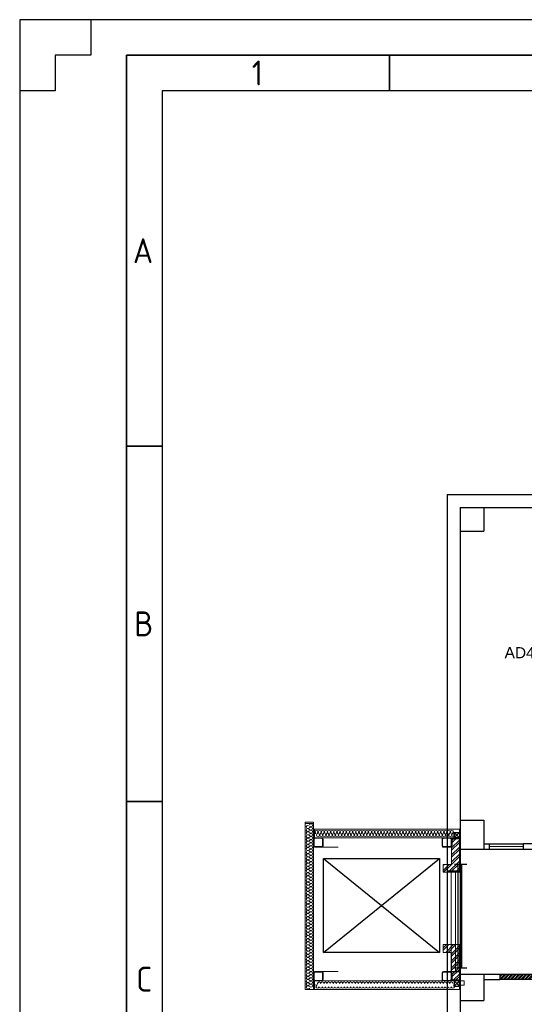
# Model space of a CAD drawing. Header units: millimetres. Extents: x -197461 to 862495, y -970068 to 63888.
# Tile 129 of 253: x -137994 to -128371, y -268523 to -249727. Entities that reach past the tile are written whole.
import ezdxf

# ---------------------------------------------------------------- set-up
doc = ezdxf.new("R2010")
doc.units = ezdxf.units.MM
doc.layers.get('0').update_dxf_attribs({"linetype": 'CONTINUOUS'})
doc.layers.add('1_ESOSAS_SIENAS', color=7, linetype='CONTINUOUS', lineweight=30)
doc.layers.add('1_PROJ_SIENAS', color=6, linetype='CONTINUOUS', lineweight=25)
doc.layers.add('PDF_-AR- Aizmurejumi', color=7, linetype='CONTINUOUS', true_color=0x0505ff)
for name, color, linetype in [('PDF_-AR- Sienas', 7, 'CONTINUOUS'), ('PDF_Asis', 7, 'CONTINUOUS'), ('PDF_Dzelzsb_2', 7, 'CONTINUOUS'), ('PDF_Hatch', 7, 'CONTINUOUS'), ('PDF_Izmeri', 7, 'CONTINUOUS'), ('PDF_Koks_1', 7, 'CONTINUOUS'), ('Rasējuma lapa', 7, 'CONTINUOUS'), ('UAS', 240, 'CONTINUOUS')]:
    doc.layers.add(name, color=color, linetype=linetype)
doc.styles.add('ARIAL', font='arialbd.ttf')
doc.styles.add('ISO', font='iso')
doc.linetypes.add('BATTING', pattern='A,0.00254,-2.54,[134,ltypeshp.shx,S=2.54,R=0,X=-2.54,Y=0],-5.08,[134,ltypeshp.shx,S=2.54,R=180,X=2.54,Y=0],-2.54', length=10.16254)

# ---------------------------------------------------------------- blocks, each defined once
blk = doc.blocks.new('A2_L')
at = {"layer": 'Rasējuma lapa'}
for p, q in [((0, 420), (-594, 420)), ((-594, 420), (-594, 0)), ((-584, 420), (-584, 415)), ((-584, 415), (-589, 415)), ((-589, 415), (-589, 410)), ((-589, 410), (-594, 410))]:
    blk.add_line(p, q, dxfattribs=at)
at = {"layer": 'Rasējuma lapa', "lineweight": 35}
for p, q in [((-5, 415), (-579, 415)), ((-579, 415), (-579, 5)), ((-542, 410), (-542, 415)), ((-574, 360), (-579, 360)), ((-574, 310), (-579, 310))]:
    blk.add_line(p, q, dxfattribs=at)
at = {"layer": 'Rasējuma lapa', "lineweight": 30}
for p, q in [((-10, 410), (-574, 410)), ((-574, 410), (-574, 10))]:
    blk.add_line(p, q, dxfattribs=at)
at = {"layer": 'Rasējuma lapa', "style": 'ISO'}
for s, p in [('1', (-561.38, 410.75)), ('A', (-578.08, 385.75)), ('B', (-577.9, 333.25)), ('C', (-577.64, 283.25))]:
    blk.add_text(s, height=3.5, dxfattribs=at).set_placement(p)
blk = doc.blocks.new('*U1293')
at = {"layer": 'Rasējuma lapa'}
blk.add_blockref('A2_L', (0, 0), dxfattribs=at)

msp = doc.modelspace()

# ---------------------------------------------------------------- hatches: boundary and pattern name
at = {"layer": '1_ESOSAS_SIENAS', "linetype": 'ByBlock', "lineweight": 0, "true_color": 0x000000}
h = msp.add_hatch(dxfattribs=at)
h.set_pattern_fill('ANSI32', color=18, scale=5, style=0)
h.set_pattern_definition([(45, (-172993.38, -243973.6), (-33.67596, 33.67596), []), (45, (-172970.93, -243973.6), (-33.67596, 33.67596), [])])
h.paths.add_polyline_path([(-127936.46211, -268048.67076), (-127936.46211, -267949.87076), (-128836.04211, -267949.87076), (-128836.04211, -268048.67076)])

# ---------------------------------------------------------------- linework, layer by layer
at = {"color": 18, "true_color": 0x000000}
for p, q in [((-132200.41126, -265742.17608), (-129990.41126, -267532.17608)), ((-132200.41126, -267532.17608), (-129990.41126, -265742.17608)), ((-129704.14311, -265847.3528), (-129466.93691, -265847.3528)), ((-129631.94992, -267827.5089), (-129631.94992, -265847.3528)), ((-129559.75673, -267827.5089), (-129559.75673, -265847.3528)), ((-129704.14311, -267827.5089), (-129466.93691, -267827.5089))]:
    msp.add_line(p, q, dxfattribs=at)
for points in [[(-128392.93541, -265455.07863), (-70836.19604, -265455.07863)], [(-128392.93541, -265557.89714), (-70836.19604, -265557.89714)]]:
    msp.add_lwpolyline(points, dxfattribs=at)
msp.add_lwpolyline([(-132200.41126, -265742.17608), (-129990.41126, -265742.17608), (-129990.41126, -267532.17608), (-132200.41126, -267532.17608)], close=True, dxfattribs=at)
at = {"layer": '1_ESOSAS_SIENAS', "color": 0}
for p, q in [((-129844.89211, -258791.67076), (-129844.89211, -274673.72076)), ((-129844.89211, -258791.67076), (-63173.46211, -258791.67076)), ((-129594.50211, -259038.67076), (-94856.46211, -259038.67076)), ((-129594.50211, -259038.67076), (-129594.50211, -266154.17076)), ((-129142.92211, -259038.67076), (-129142.92211, -259490.27076)), ((-129142.92211, -259038.67076), (-129142.92211, -259490.27076)), ((-129142.92211, -259038.67076), (-129142.92211, -259490.27076)), ((-129594.50211, -259490.27076), (-129142.92211, -259490.27076)), ((-129594.50211, -259490.27076), (-129142.92211, -259490.27076)), ((-129594.50211, -265007.57076), (-129142.92211, -265007.57076)), ((-129142.92211, -265007.57076), (-129142.92211, -265557.97076)), ((-129142.92211, -265007.57076), (-129142.92211, -265557.97076)), ((-129594.50211, -265557.97076), (-129044.11211, -265557.97076)), ((-129142.92211, -265459.17076), (-129044.11211, -265459.17076)), ((-129044.11211, -265459.17076), (-129044.11211, -265557.97076)), ((-129844.89211, -265977.77076), (-129594.50211, -265977.77076)), ((-129594.50211, -265998.97076), (-129594.50211, -268927.07076)), ((-129844.89211, -267896.97076), (-129594.50211, -267896.97076)), ((-129594.50211, -267946.27076), (-128836.04211, -267946.27076)), ((-129142.92211, -267946.27076), (-129142.92211, -268447.17076)), ((-129142.92211, -268048.67076), (-128836.04211, -268048.67076)), ((-129594.50211, -268447.17076), (-129142.92211, -268447.17076))]:
    msp.add_line(p, q, dxfattribs=at)
at = {"layer": '1_ESOSAS_SIENAS', "color": 0, "lineweight": 5}
for p, q in [((-129763.72211, -265977.77076), (-129763.72211, -267896.97076)), ((-129682.69211, -265977.77076), (-129682.69211, -267896.97076))]:
    msp.add_line(p, q, dxfattribs=at)
at = {"layer": '1_PROJ_SIENAS', "color": 18, "linetype": 'ByBlock', "true_color": 0x000000}
for p, q in [((-129044.11211, -265459.17076), (-128392.92211, -265459.17076)), ((-129044.11211, -265557.97076), (-128392.92211, -265557.97076)), ((-128392.92211, -265459.17076), (-128392.92211, -265557.97076)), ((-128836.06211, -267946.27076), (-127936.46211, -267946.27076)), ((-127936.46211, -268048.67076), (-128836.06211, -268048.67076))]:
    msp.add_line(p, q, dxfattribs=at)
at = {"layer": '1_PROJ_SIENAS', "linetype": 'ByBlock'}
for p, q in [((-129044.11211, -265459.17076), (-129044.11211, -265557.97076)), ((-128836.04211, -267946.27076), (-128836.04211, -268048.67076))]:
    msp.add_line(p, q, dxfattribs=at)
at = {"layer": '1_PROJ_SIENAS', "color": 8, "linetype": 'BATTING', "lineweight": 0, "ltscale": 3}
msp.add_line((-129044.11211, -265508.57076), (-128392.92211, -265508.57076), dxfattribs=at)
at = {"layer": 'PDF_-AR- Aizmurejumi', "color": 7, "lineweight": 5}
for points in [[(-129608.76014, -265341.77588), (-129599.8699, -265341.77588), (-129599.8699, -265181.7517), (-129608.76014, -265181.7517)], [(-132369.81231, -268077.42739), (-132369.81231, -268237.45158), (-129608.76014, -268237.45158), (-129608.76014, -268077.42739)], [(-129608.76014, -268237.45158), (-129599.8699, -268237.45158), (-129599.8699, -268077.42739), (-129608.76014, -268077.42739)], [(-129599.8699, -268077.42739), (-129599.8699, -268157.43949), (-129519.85781, -268157.43949), (-129519.85781, -268077.42739)]]:
    msp.add_lwpolyline(points, close=True, dxfattribs=at)
for points in [[(-132388.86281, -265377.33681), (-132378.70254, -265387.49708)], [(-132387.59278, -265357.01628), (-132378.70254, -265364.63648)], [(-132376.16248, -265345.58598), (-132368.54228, -265353.20618)], [(-132357.11198, -265341.77588), (-132346.95171, -265351.93615)], [(-132334.25138, -265341.77588), (-132324.09112, -265351.93615)], [(-132312.66082, -265341.77588), (-132302.50055, -265351.93615)], [(-132289.80022, -265341.77588), (-132279.63996, -265351.93615)], [(-132266.93962, -265341.77588), (-132256.77936, -265351.93615)], [(-132245.34906, -265341.77588), (-132235.18879, -265351.93615)], [(-132218.67836, -265368.44658), (-132209.78813, -265377.33681)], [(-129938.96877, -265379.87688), (-129928.8085, -265390.03714)], [(-129937.69873, -265359.55635), (-129928.8085, -265368.44658)], [(-129927.53847, -265346.85601), (-129921.1883, -265353.20618)], [(-129909.758, -265341.77588), (-129899.59774, -265351.93615)], [(-129886.89741, -265341.77588), (-129878.00717, -265351.93615)], [(-129865.30684, -265341.77588), (-129855.14658, -265351.93615)], [(-129842.44624, -265341.77588), (-129832.28598, -265351.93615)], [(-129819.58565, -265341.77588), (-129810.69541, -265351.93615)], [(-129797.99508, -265341.77588), (-129787.83482, -265351.93615)], [(-129772.59442, -265345.58598), (-129762.43415, -265355.74625)], [(-129768.78432, -265370.98665), (-129758.62405, -265381.14691)], [(-129758.62405, -265360.82638), (-129740.84359, -265341.77588)], [(-129758.62405, -265382.41694), (-129749.73382, -265372.25668)], [(-129728.14326, -265351.93615), (-129719.25302, -265341.77588)], [(-129706.55269, -265351.93615), (-129696.39243, -265341.77588)], [(-129683.69209, -265351.93615), (-129673.53183, -265341.77588)], [(-129660.8315, -265351.93615), (-129651.94126, -265341.77588)], [(-129639.24093, -265351.93615), (-129629.08067, -265341.77588)], [(-129616.38033, -265351.93615), (-129608.76014, -265345.58598)], [(-132388.86281, -265400.19741), (-132378.70254, -265410.35767)], [(-132388.86281, -265421.78797), (-132378.70254, -265431.94824)], [(-132388.86281, -265444.64857), (-132378.70254, -265454.80884)], [(-132388.86281, -265467.50917), (-132378.70254, -265477.66943)], [(-132388.86281, -265489.09973), (-132378.70254, -265500.53003)], [(-132367.27225, -265511.96033), (-132357.11198, -265522.1206)], [(-132344.41165, -265511.96033), (-132334.25138, -265522.1206)], [(-132321.55105, -265511.96033), (-132311.39079, -265522.1206)], [(-132298.69045, -265511.96033), (-132289.80022, -265522.1206)], [(-132277.09989, -265511.96033), (-132266.93962, -265522.1206)], [(-132254.23929, -265511.96033), (-132244.07903, -265522.1206)], [(-132232.64873, -265511.96033), (-132223.75849, -265519.58053)], [(-132219.94839, -265501.80007), (-132212.3282, -265509.42026)], [(-132218.67836, -265390.03714), (-132209.78813, -265400.19741)], [(-132218.67836, -265412.89774), (-132209.78813, -265423.05801)], [(-132218.67836, -265435.75834), (-132209.78813, -265444.64857)], [(-132218.67836, -265457.3489), (-132209.78813, -265467.50917)], [(-132218.67836, -265480.2095), (-132209.78813, -265490.36977)], [(-129938.96877, -265402.73748), (-129928.8085, -265412.89774)], [(-129938.96877, -265425.59807), (-129928.8085, -265435.75834)], [(-129938.96877, -265447.18864), (-129928.8085, -265457.3489)], [(-129938.96877, -265470.04924), (-129928.8085, -265480.2095)], [(-129938.96877, -265492.90983), (-129927.53847, -265504.34013)], [(-129921.1883, -265510.6903), (-129909.758, -265522.1206)], [(-129897.05767, -265511.96033), (-129886.89741, -265522.1206)], [(-129874.19707, -265511.96033), (-129864.03681, -265522.1206)], [(-129852.60651, -265511.96033), (-129842.44624, -265522.1206)], [(-129829.74591, -265511.96033), (-129819.58565, -265522.1206)], [(-129806.88531, -265511.96033), (-129796.72505, -265522.1206)], [(-129785.29475, -265511.96033), (-129776.40452, -265520.85056)], [(-129771.32439, -265504.34013), (-129763.70419, -265510.6903)], [(-129768.78432, -265392.57721), (-129758.62405, -265402.73748)], [(-129768.78432, -265415.43781), (-129758.62405, -265425.59807)], [(-129768.78432, -265438.29841), (-129758.62405, -265448.45867)], [(-129768.78432, -265461.159), (-129758.62405, -265470.04924)], [(-129768.78432, -265482.74957), (-129758.62405, -265492.90983)], [(-129758.62405, -265405.27754), (-129749.73382, -265395.11728)], [(-129758.62405, -265428.13814), (-129749.73382, -265417.97787)], [(-129758.62405, -265449.7287), (-129749.73382, -265439.56844)], [(-129758.62405, -265472.5893), (-129749.73382, -265462.42904)], [(-129756.08399, -265491.6398), (-129749.73382, -265485.28963)], [(-132388.86281, -267914.86315), (-132378.70254, -267923.75338)], [(-132388.86281, -267936.45371), (-132378.70254, -267946.61398)], [(-132388.86281, -267959.31431), (-132378.70254, -267969.47457)], [(-132388.86281, -267982.1749), (-132378.70254, -267992.33517)], [(-132388.86281, -268003.76547), (-132378.70254, -268013.92573)], [(-132378.70254, -267902.16281), (-132372.35238, -267909.78301)], [(-132360.92208, -267897.08268), (-132352.03185, -267907.24295)], [(-132339.33152, -267897.08268), (-132329.17125, -267907.24295)], [(-132316.47092, -267897.08268), (-132306.31065, -267907.24295)], [(-132293.61032, -267897.08268), (-132284.72009, -267907.24295)], [(-132272.01976, -267897.08268), (-132261.85949, -267907.24295)], [(-132249.15916, -267897.08268), (-132238.99889, -267907.24295)], [(-132225.02853, -267899.62275), (-132211.05816, -267913.59311)], [(-132218.67836, -267927.56348), (-132209.78813, -267937.72374)], [(-132218.67836, -267949.15404), (-132209.78813, -267959.31431)], [(-132218.67836, -267972.01464), (-132209.78813, -267982.1749)], [(-132218.67836, -267994.87524), (-132209.78813, -268005.0355)], [(-132218.67836, -268016.4658), (-132209.78813, -268026.62607)], [(-129938.96877, -267917.40321), (-129928.8085, -267927.56348)], [(-129938.96877, -267940.26381), (-129928.8085, -267949.15404)], [(-129938.96877, -267961.85437), (-129928.8085, -267972.01464)], [(-129938.96877, -267984.71497), (-129928.8085, -267994.87524)], [(-129938.96877, -268007.57557), (-129928.8085, -268016.4658)], [(-129930.07854, -267903.43285), (-129923.72837, -267911.05305)], [(-129914.83814, -267897.08268), (-129904.67787, -267907.24295)], [(-129891.97754, -267897.08268), (-129881.81727, -267907.24295)], [(-129869.11694, -267897.08268), (-129858.95668, -267907.24295)], [(-129847.52638, -267897.08268), (-129837.36611, -267907.24295)], [(-129824.66578, -267897.08268), (-129814.50551, -267907.24295)], [(-129801.80518, -267897.08268), (-129791.64492, -267907.24295)], [(-129778.94458, -267898.35271), (-129759.89409, -267917.40321)], [(-129768.78432, -267930.10354), (-129758.62405, -267940.26381)], [(-129768.78432, -267952.96414), (-129758.62405, -267963.12441)], [(-129768.78432, -267974.55471), (-129758.62405, -267984.71497)], [(-129768.78432, -267997.4153), (-129758.62405, -268007.57557)], [(-129758.62405, -267937.72374), (-129751.00385, -267930.10354)], [(-129758.62405, -267960.58434), (-129749.73382, -267950.42407)], [(-129758.62405, -267982.1749), (-129749.73382, -267973.28467)], [(-129758.62405, -268005.0355), (-129749.73382, -267994.87524)], [(-129758.62405, -268027.8961), (-129749.73382, -268017.73583)], [(-132388.86281, -268026.62607), (-132378.70254, -268036.78633)], [(-132388.86281, -268049.48666), (-132360.92208, -268077.42739)], [(-132348.22175, -268067.26713), (-132338.06148, -268077.42739)], [(-132326.63118, -268067.26713), (-132316.47092, -268077.42739)], [(-132303.77059, -268067.26713), (-132293.61032, -268077.42739)], [(-132280.90999, -268067.26713), (-132270.74972, -268077.42739)], [(-132259.31942, -268067.26713), (-132249.15916, -268077.42739)], [(-132236.45883, -268067.26713), (-132227.56859, -268076.15736)], [(-132221.21843, -268059.64693), (-132213.59823, -268067.26713)], [(-132218.67836, -268039.3264), (-132209.78813, -268049.48666)], [(-129938.96877, -268029.16613), (-129928.8085, -268039.3264)], [(-129938.96877, -268052.02673), (-129913.5681, -268077.42739)], [(-129900.86777, -268067.26713), (-129891.97754, -268077.42739)], [(-129879.27721, -268067.26713), (-129869.11694, -268077.42739)], [(-129856.41661, -268067.26713), (-129846.25634, -268077.42739)], [(-129833.55601, -268067.26713), (-129824.66578, -268077.42739)], [(-129811.96545, -268067.26713), (-129801.80518, -268077.42739)], [(-129789.10485, -268067.26713), (-129780.21462, -268077.42739)], [(-129772.59442, -268062.187), (-129764.97422, -268068.53716)], [(-129768.78432, -268020.2759), (-129758.62405, -268030.43617)], [(-129768.78432, -268041.86647), (-129758.62405, -268052.02673)], [(-129758.62405, -268049.48666), (-129749.73382, -268040.59643)], [(-129758.62405, -268072.34726), (-129747.19375, -268059.64693)], [(-129742.11362, -268077.42739), (-129731.95336, -268067.26713)], [(-129719.25302, -268077.42739), (-129709.09276, -268067.26713)], [(-129696.39243, -268077.42739), (-129686.23216, -268067.26713)], [(-129674.80186, -268077.42739), (-129664.6416, -268067.26713)], [(-129651.94126, -268077.42739), (-129641.781, -268067.26713)], [(-129629.08067, -268077.42739), (-129618.9204, -268067.26713)]]:
    msp.add_lwpolyline(points, dxfattribs=at)
at = {"layer": 'PDF_-AR- Sienas', "color": 7, "lineweight": 5}
for points in [[(-129608.76014, -265362.09641), (-129608.76014, -266002.19315), (-129918.64824, -266002.19315), (-129918.64824, -265852.32923), (-129758.62405, -265852.32923), (-129758.62405, -265362.09641)], [(-129608.76014, -268057.10686), (-129608.76014, -267382.71923), (-129918.64824, -267382.71923), (-129918.64824, -267532.58315), (-129758.62405, -267532.58315), (-129758.62405, -268057.10686)]]:
    msp.add_lwpolyline(points, close=True, dxfattribs=at)
at = {"layer": 'PDF_Asis', "color": 7, "lineweight": 5}
for points in [[(-131918.95053, -265522.1206), (-132236.45883, -265522.1206)], [(-131918.95053, -267897.08268), (-132236.45883, -267897.08268)]]:
    msp.add_lwpolyline(points, dxfattribs=at)
at = {"layer": 'PDF_Dzelzsb_2', "color": 7, "lineweight": 0}
for points in [[(-132388.86281, -265496.71993), (-132387.59278, -265506.8802), (-132382.51264, -265514.5004), (-132373.62241, -265520.85056), (-132364.73218, -265522.1206), (-132233.91876, -265522.1206), (-132225.02853, -265520.85056), (-132216.1383, -265514.5004), (-132211.05816, -265506.8802), (-132209.78813, -265496.71993), (-132209.78813, -265367.17655), (-132211.05816, -265358.28631), (-132216.1383, -265349.39608), (-132225.02853, -265344.31595), (-132233.91876, -265341.77588), (-132364.73218, -265341.77588), (-132373.62241, -265344.31595), (-132382.51264, -265349.39608), (-132387.59278, -265358.28631), (-132388.86281, -265367.17655)], [(-132378.70254, -265496.71993), (-132377.43251, -265504.34013), (-132372.35238, -265510.6903), (-132364.73218, -265511.96033), (-132233.91876, -265511.96033), (-132226.29856, -265510.6903), (-132221.21843, -265504.34013), (-132218.67836, -265496.71993), (-132218.67836, -265367.17655), (-132221.21843, -265359.55635), (-132226.29856, -265354.47621), (-132233.91876, -265351.93615), (-132364.73218, -265351.93615), (-132372.35238, -265354.47621), (-132377.43251, -265359.55635), (-132378.70254, -265367.17655)], [(-129938.96877, -265496.71993), (-129937.69873, -265506.8802), (-129931.34857, -265514.5004), (-129923.72837, -265520.85056), (-129914.83814, -265522.1206), (-129784.02472, -265522.1206), (-129775.13448, -265520.85056), (-129766.24425, -265514.5004), (-129761.16412, -265506.8802), (-129758.62405, -265496.71993), (-129758.62405, -265367.17655), (-129761.16412, -265358.28631), (-129766.24425, -265349.39608), (-129775.13448, -265344.31595), (-129784.02472, -265341.77588), (-129914.83814, -265341.77588), (-129923.72837, -265344.31595), (-129931.34857, -265349.39608), (-129937.69873, -265358.28631), (-129938.96877, -265367.17655)], [(-129928.8085, -265496.71993), (-129927.53847, -265504.34013), (-129921.1883, -265510.6903), (-129914.83814, -265511.96033), (-129784.02472, -265511.96033), (-129776.40452, -265510.6903), (-129771.32439, -265504.34013), (-129768.78432, -265496.71993), (-129768.78432, -265367.17655), (-129771.32439, -265359.55635), (-129776.40452, -265354.47621), (-129784.02472, -265351.93615), (-129914.83814, -265351.93615), (-129921.1883, -265354.47621), (-129927.53847, -265359.55635), (-129928.8085, -265367.17655)], [(-129608.76014, -265344.31595), (-129608.76014, -265341.77588), (-129758.62405, -265341.77588), (-129758.62405, -265492.90983), (-129757.35402, -265492.90983), (-129751.00385, -265490.36977), (-129749.73382, -265484.0196), (-129749.73382, -265368.44658), (-129747.19375, -265360.82638), (-129740.84359, -265354.47621), (-129733.22339, -265351.93615), (-129617.65037, -265351.93615), (-129611.3002, -265349.39608)], [(-132388.86281, -268052.02673), (-132387.59278, -268062.187), (-132382.51264, -268069.8072), (-132373.62241, -268074.88733), (-132364.73218, -268077.42739), (-132233.91876, -268077.42739), (-132225.02853, -268074.88733), (-132216.1383, -268069.8072), (-132211.05816, -268062.187), (-132209.78813, -268052.02673), (-132209.78813, -267922.48334), (-132211.05816, -267912.32308), (-132216.1383, -267904.70288), (-132225.02853, -267899.62275), (-132233.91876, -267897.08268), (-132364.73218, -267897.08268), (-132373.62241, -267899.62275), (-132382.51264, -267904.70288), (-132387.59278, -267912.32308), (-132388.86281, -267922.48334)], [(-132378.70254, -268052.02673), (-132377.43251, -268059.64693), (-132372.35238, -268064.72706), (-132364.73218, -268067.26713), (-132233.91876, -268067.26713), (-132226.29856, -268064.72706), (-132221.21843, -268059.64693), (-132218.67836, -268052.02673), (-132218.67836, -267922.48334), (-132221.21843, -267914.86315), (-132226.29856, -267909.78301), (-132233.91876, -267907.24295), (-132364.73218, -267907.24295), (-132372.35238, -267909.78301), (-132377.43251, -267914.86315), (-132378.70254, -267922.48334)], [(-129938.96877, -268052.02673), (-129937.69873, -268062.187), (-129931.34857, -268069.8072), (-129923.72837, -268074.88733), (-129914.83814, -268077.42739), (-129784.02472, -268077.42739), (-129775.13448, -268074.88733), (-129766.24425, -268069.8072), (-129761.16412, -268062.187), (-129758.62405, -268052.02673), (-129758.62405, -267922.48334), (-129761.16412, -267912.32308), (-129766.24425, -267904.70288), (-129775.13448, -267899.62275), (-129784.02472, -267897.08268), (-129914.83814, -267897.08268), (-129923.72837, -267899.62275), (-129931.34857, -267904.70288), (-129937.69873, -267912.32308), (-129938.96877, -267922.48334)], [(-129928.8085, -268052.02673), (-129927.53847, -268059.64693), (-129921.1883, -268064.72706), (-129914.83814, -268067.26713), (-129784.02472, -268067.26713), (-129776.40452, -268064.72706), (-129771.32439, -268059.64693), (-129768.78432, -268052.02673), (-129768.78432, -267922.48334), (-129771.32439, -267914.86315), (-129776.40452, -267909.78301), (-129784.02472, -267907.24295), (-129914.83814, -267907.24295), (-129921.1883, -267909.78301), (-129927.53847, -267914.86315), (-129928.8085, -267922.48334)], [(-129608.76014, -268074.88733), (-129611.3002, -268069.8072), (-129617.65037, -268067.26713), (-129733.22339, -268067.26713), (-129740.84359, -268064.72706), (-129747.19375, -268059.64693), (-129749.73382, -268050.7567), (-129749.73382, -267935.18368), (-129751.00385, -267930.10354), (-129757.35402, -267927.56348), (-129758.62405, -267927.56348), (-129758.62405, -268077.42739), (-129608.76014, -268077.42739)]]:
    msp.add_lwpolyline(points, close=True, dxfattribs=at)
at = {"layer": 'PDF_Hatch', "color": 7, "lineweight": 5}
for points in [[(-132388.86281, -265068.71874), (-132388.86281, -265048.39821), (-132548.88699, -265048.39821), (-132548.88699, -265068.71874)], [(-132388.86281, -268237.45158), (-132548.88699, -268237.45158), (-132548.88699, -265068.71874), (-132388.86281, -265068.71874)], [(-132369.81231, -265341.77588), (-132388.86281, -265341.77588), (-132388.86281, -265181.7517), (-132369.81231, -265181.7517)], [(-132388.86281, -268237.45158), (-132369.81231, -268237.45158), (-132369.81231, -268077.42739), (-132388.86281, -268077.42739)]]:
    msp.add_lwpolyline(points, close=True, dxfattribs=at)
for points in [[(-132498.72068, -265106.81974, 0.9999999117), (-132498.72068, -265166.5113, 0.9999999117), (-132498.72068, -265226.20287)], [(-132499.3557, -265108.08977), (-132468.8749, -265122.06014), (-132439.66414, -265137.30054), (-132468.8749, -265152.54094), (-132499.3557, -265167.78133), (-132468.8749, -265183.02173), (-132439.66414, -265196.9921), (-132468.8749, -265212.2325), (-132499.3557, -265227.47289), (-132468.8749, -265242.71329), (-132439.66414, -265257.95369), (-132468.8749, -265273.19409), (-132499.3557, -265287.16445), (-132468.8749, -265302.40485), (-132439.66414, -265317.64525), (-132468.8749, -265332.88565), (-132499.3557, -265348.12605), (-132468.8749, -265362.09641), (-132439.66414, -265377.33681), (-132468.8749, -265392.57721), (-132499.3557, -265407.81761), (-132468.8749, -265423.05801), (-132439.66414, -265437.02837), (-132468.8749, -265452.26877), (-132499.3557, -265467.50917), (-132468.8749, -265482.74957), (-132439.66414, -265497.98997), (-132468.8749, -265513.23036), (-132499.3557, -265527.20073), (-132468.8749, -265542.44113), (-132439.66414, -265557.68153), (-132468.8749, -265572.92192), (-132499.3557, -265588.16232), (-132468.8749, -265602.13269), (-132439.66414, -265617.37309), (-132468.8749, -265632.61348), (-132499.3557, -265647.85388), (-132468.8749, -265663.09428), (-132439.66414, -265677.06465), (-132468.8749, -265692.30505), (-132499.3557, -265707.54544), (-132468.8749, -265722.78584), (-132439.66414, -265738.02624), (-132468.8749, -265753.26664), (-132499.3557, -265767.237), (-132468.8749, -265782.4774), (-132439.66414, -265797.7178), (-132468.8749, -265812.9582), (-132499.3557, -265828.1986), (-132468.8749, -265842.16896), (-132439.66414, -265857.40936), (-132468.8749, -265872.64976), (-132499.3557, -265887.89016), (-132468.8749, -265903.13056), (-132439.66414, -265917.10092, -0.9999999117), (-132439.02912, -265976.79248, -0.9999999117), (-132439.02912, -266036.48404)], [(-132468.8749, -265068.71874), (-132468.8749, -265092.84937), (-132439.66414, -265077.60898, -0.9999999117), (-132439.02912, -265137.30054, -0.9999999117), (-132439.02912, -265196.9921, -0.9999999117), (-132439.02912, -265256.68366, -0.9999999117), (-132439.02912, -265316.37522)], [(-132498.72068, -265227.47289, 0.9999999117), (-132498.72068, -265287.16445, 0.9999999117), (-132498.72068, -265346.85601, 0.9999999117), (-132498.72068, -265406.54758, 0.9999999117), (-132498.72068, -265466.23914)], [(-132439.02912, -265556.41149, 0.9999999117), (-132439.02912, -265496.71993, 0.9999999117), (-132439.02912, -265437.02837, 0.9999999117), (-132439.02912, -265377.33681, 0.9999999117), (-132439.02912, -265317.64525)], [(-132184.38747, -265231.91801, 0.9999971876), (-132244.07903, -265231.91801, 0.9999971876), (-132303.77059, -265231.91801, 0.9999971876), (-132363.46231, -265231.91801)], [(-129724.33316, -265232.55303), (-129738.30352, -265261.76379), (-129753.54392, -265292.24459), (-129768.78432, -265261.76379), (-129784.02472, -265232.55303), (-129799.26512, -265261.76379), (-129814.50551, -265292.24459), (-129828.47588, -265261.76379), (-129843.71628, -265232.55303), (-129858.95668, -265261.76379), (-129874.19707, -265292.24459), (-129889.43747, -265261.76379), (-129903.40784, -265232.55303), (-129918.64824, -265261.76379), (-129933.88863, -265292.24459), (-129949.12903, -265261.76379), (-129964.36943, -265232.55303), (-129979.60983, -265261.76379), (-129993.5802, -265292.24459), (-130008.82059, -265261.76379), (-130024.06099, -265232.55303), (-130039.30139, -265261.76379), (-130054.54179, -265292.24459), (-130068.51215, -265261.76379), (-130083.75255, -265232.55303), (-130098.99295, -265261.76379), (-130114.23335, -265292.24459), (-130129.47375, -265261.76379), (-130143.44411, -265232.55303), (-130158.68451, -265261.76379), (-130173.92491, -265292.24459), (-130189.16531, -265261.76379), (-130204.40571, -265232.55303), (-130219.6461, -265261.76379), (-130233.61647, -265292.24459), (-130248.85687, -265261.76379), (-130264.09727, -265232.55303), (-130279.33767, -265261.76379), (-130294.57806, -265292.24459), (-130308.54843, -265261.76379), (-130323.78883, -265232.55303), (-130339.02923, -265261.76379), (-130354.26962, -265292.24459), (-130369.51002, -265261.76379), (-130383.48039, -265232.55303), (-130398.72079, -265261.76379), (-130413.96118, -265292.24459), (-130429.20158, -265261.76379), (-130444.44198, -265232.55303), (-130459.68238, -265261.76379), (-130473.65274, -265292.24459), (-130488.89314, -265261.76379), (-130504.13354, -265232.55303), (-130519.37394, -265261.76379), (-130534.61434, -265292.24459), (-130548.5847, -265261.76379), (-130563.8251, -265232.55303), (-130579.0655, -265261.76379), (-130594.3059, -265292.24459), (-130609.5463, -265261.76379), (-130623.51666, -265232.55303), (-130638.75706, -265261.76379), (-130653.99746, -265292.24459), (-130669.23786, -265261.76379), (-130684.47826, -265232.55303), (-130699.71865, -265261.76379), (-130713.68902, -265292.24459), (-130728.92942, -265261.76379), (-130744.16982, -265232.55303), (-130759.41021, -265261.76379), (-130774.65061, -265292.24459), (-130788.62098, -265261.76379), (-130803.86138, -265232.55303), (-130819.10178, -265261.76379), (-130834.34217, -265292.24459), (-130849.58257, -265261.76379), (-130864.82297, -265232.55303), (-130878.79334, -265261.76379), (-130894.03373, -265292.24459), (-130909.27413, -265261.76379), (-130924.51453, -265232.55303), (-130939.75493, -265261.76379), (-130953.72529, -265292.24459), (-130968.96569, -265261.76379), (-130984.20609, -265232.55303), (-130999.44649, -265261.76379), (-131014.68689, -265292.24459), (-131028.65725, -265261.76379), (-131043.89765, -265232.55303), (-131059.13805, -265261.76379), (-131074.37845, -265292.24459), (-131089.61885, -265261.76379), (-131104.85925, -265232.55303), (-131118.82961, -265261.76379), (-131134.07001, -265292.24459), (-131149.31041, -265261.76379), (-131164.55081, -265232.55303), (-131179.7912, -265261.76379), (-131193.76157, -265292.24459), (-131209.00197, -265261.76379), (-131224.24237, -265232.55303), (-131239.48276, -265261.76379), (-131254.72316, -265292.24459), (-131268.69353, -265261.76379), (-131283.93393, -265232.55303), (-131299.17432, -265261.76379), (-131314.41472, -265292.24459), (-131329.65512, -265261.76379), (-131344.89552, -265232.55303), (-131358.86589, -265261.76379), (-131374.10628, -265292.24459), (-131389.34668, -265261.76379), (-131404.58708, -265232.55303), (-131419.82748, -265261.76379), (-131433.79784, -265292.24459), (-131449.03824, -265261.76379), (-131464.27864, -265232.55303), (-131479.51904, -265261.76379), (-131494.75944, -265292.24459), (-131509.99984, -265261.76379), (-131508.7298, -265261.76379), (-131523.9702, -265232.55303), (-131539.2106, -265261.76379), (-131554.451, -265292.24459), (-131569.6914, -265261.76379), (-131584.93179, -265232.55303), (-131598.90216, -265261.76379), (-131614.14256, -265292.24459), (-131629.38296, -265261.76379), (-131644.62336, -265232.55303), (-131659.86375, -265261.76379), (-131673.83412, -265292.24459), (-131689.07452, -265261.76379), (-131704.31492, -265232.55303), (-131719.55531, -265261.76379), (-131734.79571, -265292.24459), (-131750.03611, -265261.76379), (-131764.00648, -265232.55303), (-131779.24687, -265261.76379), (-131794.48727, -265292.24459), (-131809.72767, -265261.76379), (-131824.96807, -265232.55303), (-131838.93843, -265261.76379), (-131854.17883, -265292.24459), (-131869.41923, -265261.76379), (-131884.65963, -265232.55303), (-131899.90003, -265261.76379), (-131913.87039, -265292.24459), (-131929.11079, -265261.76379), (-131944.35119, -265232.55303), (-131959.59159, -265261.76379), (-131974.83199, -265292.24459), (-131990.07239, -265261.76379), (-132004.04275, -265232.55303), (-132019.28315, -265261.76379), (-132034.52355, -265292.24459), (-132049.76395, -265261.76379), (-132065.00434, -265232.55303), (-132078.97471, -265261.76379), (-132094.21511, -265292.24459), (-132109.45551, -265261.76379), (-132124.6959, -265232.55303), (-132139.9363, -265261.76379), (-132153.90667, -265292.24459), (-132169.14707, -265261.76379), (-132184.38747, -265232.55303), (-132199.62786, -265261.76379), (-132214.86826, -265292.24459), (-132230.10866, -265261.76379), (-132244.07903, -265232.55303), (-132259.31942, -265261.76379), (-132274.55982, -265292.24459), (-132289.80022, -265261.76379), (-132305.04062, -265232.55303), (-132319.01098, -265261.76379), (-132334.25138, -265292.24459, 0.9999999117), (-132274.55982, -265291.60957)], [(-132273.28979, -265291.60957, 0.9999999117), (-132213.59822, -265291.60957, 0.9999999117), (-132153.90666, -265291.60957, 0.9999999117), (-132094.2151, -265291.60957, 0.9999999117), (-132034.52354, -265291.60957)], [(-131944.35119, -265231.91801, 0.9999971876), (-132004.04275, -265231.91801, 0.9999971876), (-132063.73431, -265231.91801, 0.9999971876), (-132123.42587, -265231.91801, 0.9999971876), (-132183.1176, -265231.91801)], [(-132033.25351, -265291.60957, 0.9999999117), (-131973.56195, -265291.60957, 0.9999999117), (-131913.87039, -265291.60957, 0.9999999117), (-131854.17883, -265291.60957, 0.9999999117), (-131794.48727, -265291.60957)], [(-131704.31492, -265231.91801, 0.9999971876), (-131764.00648, -265231.91801, 0.9999971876), (-131823.69804, -265231.91801, 0.9999971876), (-131883.3896, -265231.91801, 0.9999971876), (-131943.08133, -265231.91801)], [(-131793.21724, -265291.60957, 0.9999999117), (-131733.52567, -265291.60957, 0.9999999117), (-131673.83411, -265291.60957, 0.9999999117), (-131614.14255, -265291.60957, 0.9999999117), (-131554.45099, -265291.60957)], [(-131464.27864, -265231.91801, 0.9999971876), (-131523.9702, -265231.91801, 0.9999971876), (-131583.66176, -265231.91801, 0.9999971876), (-131643.35332, -265231.91801, 0.9999971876), (-131703.04505, -265231.91801)], [(-131553.18096, -265291.60957, 0.9999999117), (-131493.4894, -265291.60957, 0.9999999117), (-131433.79784, -265291.60957, 0.9999999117), (-131374.10628, -265291.60957, 0.9999999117), (-131314.41472, -265291.60957)], [(-131224.24237, -265231.91801, 0.9999971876), (-131283.93393, -265231.91801, 0.9999971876), (-131343.62549, -265231.91801, 0.9999971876), (-131403.31705, -265231.91801, 0.9999971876), (-131463.00878, -265231.91801)], [(-131313.14469, -265291.60957, 0.9999999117), (-131253.45312, -265291.60957, 0.9999999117), (-131193.76156, -265291.60957, 0.9999999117), (-131134.07, -265291.60957, 0.9999999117), (-131074.37844, -265291.60957)], [(-130984.20609, -265231.91801, 0.9999971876), (-131043.89765, -265231.91801, 0.9999971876), (-131103.58921, -265231.91801, 0.9999971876), (-131163.28077, -265231.91801, 0.9999971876), (-131222.9725, -265231.91801)], [(-131073.10842, -265291.60957, 0.9999999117), (-131013.41685, -265291.60957, 0.9999999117), (-130953.72529, -265291.60957, 0.9999999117), (-130894.03373, -265291.60957, 0.9999999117), (-130834.34217, -265291.60957)], [(-130744.16982, -265231.91801, 0.9999971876), (-130803.86138, -265231.91801, 0.9999971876), (-130863.55294, -265231.91801, 0.9999971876), (-130923.2445, -265231.91801, 0.9999971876), (-130982.93623, -265231.91801)], [(-130833.07214, -265291.60957, 0.9999999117), (-130773.38057, -265291.60957, 0.9999999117), (-130713.68901, -265291.60957, 0.9999999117), (-130653.99745, -265291.60957)], [(-130504.13354, -265231.91801, 0.9999971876), (-130563.8251, -265231.91801, 0.9999971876), (-130623.51666, -265231.91801, 0.9999971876), (-130683.20822, -265231.91801, 0.9999971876), (-130742.89995, -265231.91801)], [(-130652.72743, -265291.60957, 0.9999999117), (-130593.03586, -265291.60957, 0.9999999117), (-130533.3443, -265291.60957, 0.9999999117), (-130473.65274, -265291.60957, 0.9999999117), (-130413.96118, -265291.60957)], [(-130264.09727, -265231.91801, 0.9999971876), (-130323.78883, -265231.91801, 0.9999971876), (-130383.48039, -265231.91801, 0.9999971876), (-130443.17195, -265231.91801, 0.9999971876), (-130502.86368, -265231.91801)], [(-130412.69115, -265291.60957, 0.9999999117), (-130352.99959, -265291.60957, 0.9999999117), (-130293.30803, -265291.60957, 0.9999999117), (-130233.61646, -265291.60957, 0.9999999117), (-130173.9249, -265291.60957)], [(-130024.06099, -265231.91801, 0.9999939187), (-130083.75255, -265231.91801, 0.9999971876), (-130143.44411, -265231.91801, 0.9999971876), (-130203.13567, -265231.91801, 0.9999971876), (-130262.8274, -265231.91801)], [(-130172.65488, -265291.60957, 0.9999999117), (-130112.96331, -265291.60957, 0.9999999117), (-130053.27175, -265291.60957, 0.9999999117), (-129993.58019, -265291.60957, 0.9999999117), (-129933.88863, -265291.60957)], [(-129784.02472, -265231.91801, 0.9999906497), (-129843.71628, -265231.91801, 0.9999906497), (-129903.40784, -265231.91801, 0.9999906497), (-129963.0994, -265231.91801, 0.9999906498), (-130022.79152, -265231.91801)], [(-129688.77223, -265261.76379), (-129709.09276, -265261.76379), (-129693.85236, -265292.24459, -0.9999999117), (-129753.54392, -265291.60957, -0.9999999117), (-129813.23548, -265291.60957, -0.9999999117), (-129872.92704, -265291.60957, -0.9999999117), (-129932.6186, -265291.60957)], [(-132498.72068, -265467.50917, 0.9999999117), (-132498.72068, -265527.20073, 0.9999999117), (-132498.72068, -265586.89229, 0.9999999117), (-132498.72068, -265646.58385, 0.9999999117), (-132498.72068, -265706.27542)], [(-132439.02912, -265796.44777, 0.9999999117), (-132439.02912, -265736.7562, 0.9999999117), (-132439.02912, -265677.06464, 0.9999999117), (-132439.02912, -265617.37308, 0.9999999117), (-132439.02912, -265557.68152)], [(-132498.72068, -265707.54544, 0.9999999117), (-132498.72068, -265767.237, 0.9999999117), (-132498.72068, -265826.92856, 0.9999999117), (-132498.72068, -265886.62012, 0.9999999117), (-132498.72068, -265946.31169)], [(-132498.72068, -267806.91033, -0.9999999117), (-132498.72068, -267747.21877, -0.9999999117), (-132499.3557, -267687.5272), (-132468.8749, -267673.55684), (-132439.66414, -267658.31644), (-132468.8749, -267643.07604), (-132499.3557, -267627.83564), (-132468.8749, -267612.59524), (-132439.66414, -267598.62488), (-132468.8749, -267583.38448), (-132499.3557, -267568.14408), (-132468.8749, -267552.90368), (-132439.66414, -267537.66328), (-132468.8749, -267523.69292), (-132499.3557, -267508.45252), (-132468.8749, -267493.21212), (-132439.66414, -267477.97172), (-132468.8749, -267462.73133), (-132499.3557, -267447.49093), (-132468.8749, -267433.52056), (-132439.66414, -267418.28016), (-132468.8749, -267403.03977), (-132499.3557, -267387.79937), (-132468.8749, -267372.55897), (-132439.66414, -267358.5886), (-132468.8749, -267343.34821), (-132499.3557, -267328.10781), (-132468.8749, -267312.86741), (-132439.66414, -267297.62701), (-132468.8749, -267283.65664), (-132499.3557, -267268.41625), (-132468.8749, -267253.17585), (-132439.66414, -267237.93545), (-132468.8749, -267222.69505), (-132499.3557, -267207.45465), (-132468.8749, -267193.48429), (-132439.66414, -267178.24389), (-132468.8749, -267163.00349), (-132499.3557, -267147.76309), (-132468.8749, -267132.52269), (-132439.66414, -267118.55233), (-132468.8749, -267103.31193), (-132499.3557, -267088.07153), (-132468.8749, -267072.83113), (-132439.66414, -267057.59074), (-132468.8749, -267043.62037), (-132499.3557, -267028.37997), (-132468.8749, -267013.13957), (-132439.66414, -266997.89917), (-132468.8749, -266982.65878), (-132499.3557, -266967.41838), (-132468.8749, -266953.44801), (-132439.66414, -266938.20761), (-132468.8749, -266922.96722), (-132499.3557, -266907.72682), (-132468.8749, -266892.48642), (-132439.66414, -266878.51605), (-132468.8749, -266863.27566), (-132499.3557, -266848.03526), (-132468.8749, -266832.79486), (-132439.66414, -266817.55446), (-132468.8749, -266802.31406), (-132499.3557, -266788.3437), (-132468.8749, -266773.1033), (-132439.66414, -266757.8629), (-132468.8749, -266742.6225), (-132499.3557, -266727.3821), (-132468.8749, -266713.41174), (-132439.66414, -266698.17134), (-132468.8749, -266682.93094), (-132499.3557, -266667.69054), (-132468.8749, -266652.45014), (-132439.66414, -266638.47978), (-132468.8749, -266623.23938), (-132499.3557, -266607.99898), (-132468.8749, -266592.75858), (-132439.66414, -266577.51819), (-132468.8749, -266562.27779), (-132499.3557, -266548.30742), (-132468.8749, -266533.06702), (-132439.66414, -266517.82663), (-132468.8749, -266502.58623), (-132499.3557, -266487.34583), (-132468.8749, -266473.37546), (-132439.66414, -266458.13506), (-132468.8749, -266442.89467), (-132499.3557, -266427.65427), (-132468.8749, -266412.41387), (-132439.66414, -266398.4435), (-132468.8749, -266383.20311), (-132499.3557, -266367.96271), (-132468.8749, -266352.72231), (-132439.66414, -266337.48191), (-132468.8749, -266322.24151), (-132499.3557, -266308.27115), (-132468.8749, -266293.03075), (-132439.66414, -266277.79035), (-132468.8749, -266262.54995), (-132499.3557, -266247.30955), (-132468.8749, -266233.33919), (-132439.66414, -266218.09879), (-132468.8749, -266202.85839), (-132499.3557, -266187.61799), (-132468.8749, -266172.37759), (-132439.66414, -266158.40723), (-132468.8749, -266143.16683), (-132499.3557, -266127.92643), (-132468.8749, -266112.68603), (-132439.66414, -266097.44564), (-132468.8749, -266082.20524), (-132499.3557, -266068.23487), (-132468.8749, -266052.99447), (-132439.66414, -266037.75408), (-132468.8749, -266022.51368), (-132499.3557, -266007.27328), (-132468.8749, -265993.30291), (-132439.66414, -265978.06252), (-132468.8749, -265962.82212), (-132499.3557, -265947.58172), (-132468.8749, -265932.34132), (-132439.66414, -265918.37095)], [(-132498.72068, -265947.58172, 0.9999999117), (-132498.72068, -266007.27328, 0.9999999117), (-132498.72068, -266066.96484, 0.9999999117), (-132498.72068, -266126.6564)], [(-132439.02912, -265917.10092, 0.9999999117), (-132439.02912, -265857.40936, 0.9999999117), (-132439.02912, -265797.7178)], [(-132498.72068, -266127.92643, 0.9999999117), (-132498.72068, -266187.61799, 0.9999999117), (-132498.72068, -266247.30955, 0.9999999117), (-132498.72068, -266307.00111, 0.9999999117), (-132498.72068, -266366.69268)], [(-132439.02912, -266276.52032, 0.9999999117), (-132439.02912, -266216.82875, 0.9999999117), (-132439.02912, -266157.13719, 0.9999999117), (-132439.02912, -266097.44563, 0.9999999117), (-132439.02912, -266037.75407)], [(-132439.02912, -266516.55659, 0.9999999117), (-132439.02912, -266456.86503, 0.9999999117), (-132439.02912, -266397.17347, 0.9999999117), (-132439.02912, -266337.48191, 0.9999999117), (-132439.02912, -266277.79035)], [(-132498.72068, -266367.96271, 0.9999999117), (-132498.72068, -266427.65427, 0.9999999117), (-132498.72068, -266487.34583, 0.9999999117), (-132498.72068, -266547.03739, 0.9999999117), (-132498.72068, -266606.72895)], [(-132498.72068, -266607.99898, 0.9999999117), (-132498.72068, -266667.69054, 0.9999999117), (-132498.72068, -266727.3821, 0.9999999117), (-132498.72068, -266787.07366, 0.9999999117), (-132498.72068, -266846.76523)], [(-132439.02912, -266756.59287, 0.9999999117), (-132439.02912, -266696.9013, 0.9999999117), (-132439.02912, -266637.20974, 0.9999999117), (-132439.02912, -266577.51818, 0.9999999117), (-132439.02912, -266517.82662)], [(-132498.72068, -266848.03526, 0.9999999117), (-132498.72068, -266907.72682, 0.9999999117), (-132498.72068, -266967.41838, 0.9999999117), (-132498.72068, -267027.10994, 0.9999999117), (-132498.72068, -267086.8015)], [(-132439.02912, -266996.62914, 0.9999999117), (-132439.02912, -266936.93758, 0.9999999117), (-132439.02912, -266877.24602, 0.9999999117), (-132439.02912, -266817.55446, 0.9999999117), (-132439.02912, -266757.86289)], [(-132439.02912, -267236.66542, 0.9999999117), (-132439.02912, -267176.97385, 0.9999999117), (-132439.02912, -267117.28229, 0.9999999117), (-132439.02912, -267057.59073, 0.9999999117), (-132439.02912, -266997.89917)], [(-132498.72068, -267088.07153, 0.9999999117), (-132498.72068, -267147.76309, 0.9999999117), (-132498.72068, -267207.45465, 0.9999999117), (-132498.72068, -267267.14621, 0.9999999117), (-132498.72068, -267326.83778)], [(-132439.02912, -267476.70169, 0.9999999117), (-132439.02912, -267417.01013, 0.9999999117), (-132439.02912, -267357.31857, 0.9999999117), (-132439.02912, -267297.627, 0.9999999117), (-132439.02912, -267237.93544)], [(-132498.72068, -267328.10781, 0.9999999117), (-132498.72068, -267387.79937, 0.9999999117), (-132498.72068, -267447.49093, 0.9999999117), (-132498.72068, -267507.18249, 0.9999999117), (-132498.72068, -267566.87405)], [(-132498.72068, -267568.14408, 0.9999999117), (-132498.72068, -267627.83564, 0.9999999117), (-132498.72068, -267687.52721)], [(-132439.02912, -267657.04641, 0.9999999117), (-132439.02912, -267597.35484, 0.9999999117), (-132439.02912, -267537.66328, 0.9999999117), (-132439.02912, -267477.97172)], [(-132498.72068, -267808.18036, 0.9999999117), (-132498.72068, -267867.87192, 0.9999999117), (-132498.72068, -267927.56348, 0.9999999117), (-132498.72068, -267987.25504, 0.9999999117), (-132498.72068, -268046.9466)], [(-132499.3557, -267688.79724), (-132468.8749, -267702.7676), (-132439.66414, -267718.008), (-132468.8749, -267733.2484), (-132499.3557, -267748.4888), (-132468.8749, -267763.72919), (-132439.66414, -267777.69956), (-132468.8749, -267792.93996), (-132499.3557, -267808.18036), (-132468.8749, -267823.42075), (-132439.66414, -267838.66115), (-132468.8749, -267852.63152), (-132499.3557, -267867.87192), (-132468.8749, -267883.11232), (-132439.66414, -267898.35271), (-132468.8749, -267913.59311), (-132499.3557, -267928.83351), (-132468.8749, -267942.80388), (-132439.66414, -267958.04427), (-132468.8749, -267973.28467), (-132499.3557, -267988.52507), (-132468.8749, -268003.76547), (-132439.66414, -268017.73583), (-132468.8749, -268032.97623), (-132499.3557, -268048.21663), (-132468.8749, -268063.45703), (-132439.66414, -268078.69743), (-132468.8749, -268092.66779), (-132499.3557, -268107.90819), (-132468.8749, -268123.14859), (-132439.66414, -268138.38899), (-132468.8749, -268153.62939), (-132499.3557, -268168.86979), (-132468.8749, -268182.84015), (-132439.66414, -268198.08055, 0.9999999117), (-132439.02912, -268138.38898)], [(-132439.02912, -267897.08268, 0.9999999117), (-132439.02912, -267837.39111, 0.9999999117), (-132439.02912, -267777.69955, 0.9999999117), (-132439.02912, -267718.00799, 0.9999999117), (-132439.02912, -267658.31643)], [(-132439.02912, -268137.11896, 0.9999999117), (-132439.02912, -268077.42739, 0.9999999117), (-132439.02912, -268017.73583, 0.9999999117), (-132439.02912, -267958.04427, 0.9999999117), (-132439.02912, -267898.35271)], [(-132498.72068, -268048.21663, 0.9999999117), (-132498.72068, -268107.90819, 0.9999999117), (-132498.72068, -268167.59975, 0.9999999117), (-132498.72068, -268227.29132)], [(-132315.20088, -268126.95869), (-132329.17125, -268157.43949), (-132344.41165, -268186.65025, 0.9999999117), (-132284.72008, -268186.01523)], [(-132194.54773, -268126.32367, 0.9999971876), (-132254.23929, -268126.32367, 0.9999971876), (-132313.93102, -268126.32367)], [(-132283.45005, -268186.01523, 0.9999999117), (-132223.75849, -268186.01523, 0.9999999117), (-132164.06693, -268186.01523, 0.9999999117), (-132104.37537, -268186.01523)], [(-131954.51146, -268126.32367, 0.9999971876), (-132014.20302, -268126.32367, 0.9999971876), (-132073.89458, -268126.32367, 0.9999971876), (-132133.58614, -268126.32367, 0.9999971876), (-132193.27787, -268126.32367)], [(-132103.10534, -268186.01523, 0.9999999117), (-132043.41377, -268186.01523, 0.9999999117), (-131983.72221, -268186.01523, 0.9999999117), (-131924.03065, -268186.01523, 0.9999999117), (-131864.33909, -268186.01523)], [(-131714.47518, -268126.32367, 0.9999971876), (-131774.16674, -268126.32367, 0.9999971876), (-131833.8583, -268126.32367, 0.9999971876), (-131893.54986, -268126.32367, 0.9999971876), (-131953.24159, -268126.32367)], [(-131863.06907, -268186.01523, 0.9999999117), (-131803.3775, -268186.01523, 0.9999999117), (-131743.68594, -268186.01523, 0.9999999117), (-131683.99438, -268186.01523, 0.9999999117), (-131624.30282, -268186.01523)], [(-131474.43891, -268126.32367, 0.9999971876), (-131534.13047, -268126.32367, 0.9999971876), (-131593.82203, -268126.32367, 0.9999971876), (-131653.51359, -268126.32367, 0.9999971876), (-131713.20532, -268126.32367)], [(-131623.03279, -268186.01523, 0.9999999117), (-131563.34123, -268186.01523, 0.9999999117), (-131503.64966, -268186.01523, 0.9999999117), (-131443.9581, -268186.01523, 0.9999999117), (-131384.26654, -268186.01523)], [(-131234.40263, -268126.32367, 0.9999971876), (-131294.09419, -268126.32367, 0.9999971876), (-131353.78575, -268126.32367, 0.9999971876), (-131413.47731, -268126.32367, 0.9999971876), (-131473.16904, -268126.32367)], [(-131382.99652, -268186.01523, 0.9999999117), (-131323.30495, -268186.01523, 0.9999999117), (-131263.61339, -268186.01523, 0.9999999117), (-131203.92183, -268186.01523, 0.9999999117), (-131144.23027, -268186.01523)], [(-130994.36636, -268126.32367, 0.9999971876), (-131054.05792, -268126.32367, 0.9999971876), (-131113.74948, -268126.32367, 0.9999971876), (-131173.44104, -268126.32367, 0.9999971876), (-131233.13277, -268126.32367)], [(-131142.96024, -268186.01523, 0.9999999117), (-131083.26868, -268186.01523, 0.9999999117), (-131023.57712, -268186.01523, 0.9999999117), (-130963.88555, -268186.01523, 0.9999999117), (-130904.19399, -268186.01523)], [(-130754.33008, -268126.32367, 0.9999971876), (-130814.02164, -268126.32367, 0.9999971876), (-130873.7132, -268126.32367, 0.9999971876), (-130933.40476, -268126.32367, 0.9999971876), (-130993.09649, -268126.32367)], [(-130902.92397, -268186.01523, 0.9999999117), (-130843.2324, -268186.01523, 0.9999999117), (-130783.54084, -268186.01523, 0.9999999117), (-130723.84928, -268186.01523, 0.9999999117), (-130664.15772, -268186.01523)], [(-130573.98537, -268126.32367, 0.9999971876), (-130633.67693, -268126.32367, 0.9999971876), (-130693.36849, -268126.32367, 0.9999971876), (-130753.06022, -268126.32367)], [(-130662.88769, -268186.01523, 0.9999999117), (-130603.19613, -268186.01523, 0.9999999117), (-130543.50457, -268186.01523, 0.9999999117), (-130483.81301, -268186.01523, 0.9999999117), (-130424.12144, -268186.01523)], [(-130333.94909, -268126.32367, 0.9999971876), (-130393.64065, -268126.32367, 0.9999971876), (-130453.33221, -268126.32367, 0.9999971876), (-130513.02377, -268126.32367, 0.9999971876), (-130572.7155, -268126.32367)], [(-130422.85142, -268186.01523, 0.9999999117), (-130363.15985, -268186.01523, 0.9999999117), (-130303.46829, -268186.01523, 0.9999999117), (-130243.77673, -268186.01523, 0.9999999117), (-130184.08517, -268186.01523)], [(-130093.91282, -268126.32367, 0.9999971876), (-130153.60438, -268126.32367, 0.9999971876), (-130213.29594, -268126.32367, 0.9999971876), (-130272.9875, -268126.32367, 0.9999971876), (-130332.67923, -268126.32367)], [(-130182.81514, -268186.01523, 0.9999999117), (-130123.12358, -268186.01523, 0.9999999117), (-130063.43202, -268186.01523, 0.9999999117), (-130003.74046, -268186.01523, 0.9999999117), (-129944.0489, -268186.01523)], [(-129853.87654, -268126.32367, 0.9999906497), (-129913.5681, -268126.32367, 0.9999906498), (-129973.25966, -268126.32367, 0.9999906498), (-130032.95122, -268126.32367, 0.9999939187), (-130092.64334, -268126.32387)], [(-129709.09276, -268157.43949), (-129719.25302, -268157.43949), (-129704.01263, -268186.65025, -0.9999999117), (-129763.70419, -268186.01523, -0.9999999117), (-129823.39575, -268186.01523, -0.9999999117), (-129883.08731, -268186.01523, -0.9999999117), (-129942.77887, -268186.01523)], [(-129733.22339, -268126.32367, 0.9999906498), (-129792.91495, -268126.32367, 0.9999906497), (-129852.60707, -268126.32367)]]:
    msp.add_lwpolyline(points, format="xyb", dxfattribs=at)
for points in [[(-129619.04994, -265181.7517), (-129608.88967, -265181.7517), (-129610.08727, -265341.77588), (-132369.81231, -265341.77588), (-132369.81231, -265181.7517), (-129599.8699, -265181.7517)], [(-132369.81231, -265261.76379), (-132349.49178, -265261.76379), (-132364.73218, -265232.55303)], [(-129758.62405, -265401.46744), (-129720.52306, -265362.09641)], [(-129758.62405, -265445.9186), (-129674.80186, -265362.09641)], [(-129758.62405, -265536.09096), (-129608.76014, -265386.22704)], [(-129758.62405, -265580.54212), (-129608.76014, -265430.67821)], [(-129758.62405, -265670.71448), (-129608.76014, -265520.85056)], [(-129758.62405, -265715.16564), (-129608.76014, -265565.30173)], [(-129758.62405, -265805.338), (-129608.76014, -265655.47408)], [(-129758.62405, -265851.0592), (-129608.76014, -265699.92524)], [(-129918.64824, -265965.36218), (-129805.61528, -265852.32923)], [(-129918.64824, -265875.18983), (-129895.78764, -265852.32923)], [(-129911.02804, -266002.19315), (-129761.16412, -265852.32923)], [(-129820.85568, -266002.19315), (-129608.76014, -265790.0976)], [(-129776.40452, -266002.19315), (-129608.76014, -265834.54876)], [(-129686.23216, -266002.19315), (-129608.76014, -265924.72112)], [(-129641.781, -266002.19315), (-129608.76014, -265970.44232)], [(-129918.64824, -267447.49093), (-129853.87654, -267382.71923)], [(-129918.64824, -267491.94209), (-129809.42538, -267382.71923)], [(-129869.11694, -267532.58315), (-129719.25302, -267382.71923)], [(-129824.66578, -267532.58315), (-129674.80186, -267382.71923)], [(-129758.62405, -267556.71378), (-129608.76014, -267406.84987)], [(-129758.62405, -267601.16494), (-129608.76014, -267451.30103)], [(-129758.62405, -267691.3373), (-129608.76014, -267541.47338)], [(-129758.62405, -267735.78846), (-129608.76014, -267585.92455)], [(-129758.62405, -267825.96082), (-129608.76014, -267676.0969)], [(-129758.62405, -267870.41198), (-129608.76014, -267720.54807)], [(-129758.62405, -267960.58434), (-129608.76014, -267810.72042)], [(-129758.62405, -268006.30554), (-129608.76014, -267855.17158)], [(-129720.52306, -268057.10686), (-129608.76014, -267945.34394)], [(-129676.0719, -268057.10686), (-129608.76014, -267989.7951)], [(-132369.81231, -268157.43949), (-132359.65205, -268157.43949), (-132374.89245, -268126.95869)], [(-132468.8749, -268237.45158), (-132468.8749, -268213.32095), (-132499.3557, -268228.56135)]]:
    msp.add_lwpolyline(points, dxfattribs=at)
msp.add_arc((-129752.90918, -265231.91829), 29.84606, 0.000535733, 179.999464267, dxfattribs=at)
at = {"layer": 'PDF_Izmeri', "color": 7, "lineweight": 5}
for points in [[(-129709.09276, -265242.71329), (-129608.76014, -265341.77588)], [(-129709.09276, -265341.77588), (-129608.76014, -265242.71329)], [(-129709.09276, -268177.76002), (-129608.76014, -268077.42739)], [(-129709.09276, -268077.42739), (-129608.76014, -268177.76002)]]:
    msp.add_lwpolyline(points, dxfattribs=at)
at = {"layer": 'PDF_Koks_1', "color": 7, "lineweight": 30}
for points in [[(-129709.09276, -265242.71329), (-129608.76014, -265242.71329), (-129608.76014, -265341.77588), (-129709.09276, -265341.77588)], [(-129709.09276, -268177.76002), (-129608.76014, -268177.76002), (-129608.76014, -268077.42739), (-129709.09276, -268077.42739)]]:
    msp.add_lwpolyline(points, close=True, dxfattribs=at)

# ---------------------------------------------------------------- block references
at = {"layer": 'Rasējuma lapa', "xscale": 135.6730224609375, "yscale": 135.6730224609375, "zscale": 135.6730224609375}
msp.add_blockref('*U1293', (-57403.98768, -306710.00039), dxfattribs=at)

# ---------------------------------------------------------------- next in the draw order: texts
at = {"layer": 'UAS', "color": 251, "linetype": 'Continuous', "lineweight": 20, "true_color": 0x636466, "insert": (-128131.65335, -261812.07344), "char_height": 211.4384766, "width": 1051.7117129, "attachment_point": 5, "style": 'ARIAL', "bg_fill": 3, "box_fill_scale": 1.1, "bg_fill_color": 256, "bg_fill_transparency": 0}
msp.add_mtext('\\A1;{\\fArial|b0|i0|c186|p34;\\C1;AD4/10/6}', dxfattribs=at)

doc.saveas('drawing.dxf')
